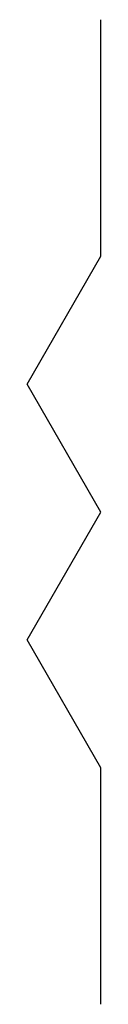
# Model space of a CAD drawing. Extents: x 0.045 to 0.058, y 0 to 0.167.
import ezdxf

# ---------------------------------------------------------------- set-up
doc = ezdxf.new("R2010")
doc.units = 0

msp = doc.modelspace()

# ---------------------------------------------------------------- linework, layer by layer
for p, q in [((0.0575, 0.1666, 0.0375), (0.0575, 0.1666, -0.0375)), ((0.0575, 0.1266, -0.0375), (0.0575, 0.1666, -0.0375)), ((0.0575, 0.1266, 0.0375), (0.0575, 0.1666, 0.0375)), ((0.045, 0.10495, -0.0375), (0.0575, 0.1266, -0.0375)), ((0.045, 0.10495, 0.0375), (0.0575, 0.1266, 0.0375)), ((0.0575, 0.1266, 0.0375), (0.0575, 0.1266, -0.0375)), ((0.0575, 0.1266, 0.0375), (0.0575, 0.1266, -0.0375)), ((0.045, 0.10495, 0.0375), (0.045, 0.10495, -0.0375)), ((0.0575, 0.0833, -0.0375), (0.045, 0.10495, -0.0375)), ((0.0575, 0.0833, 0.0375), (0.045, 0.10495, 0.0375)), ((0.045, 0.10495, 0.0375), (0.045, 0.10495, -0.0375)), ((0.045, 0.06165, -0.0375), (0.0575, 0.0833, -0.0375)), ((0.045, 0.06165, 0.0375), (0.0575, 0.0833, 0.0375)), ((0.0575, 0.0833, 0.0375), (0.0575, 0.0833, -0.0375)), ((0.0575, 0.0833, 0.0375), (0.0575, 0.0833, -0.0375)), ((0.045, 0.06165, 0.0375), (0.045, 0.06165, -0.0375)), ((0.0575, 0.04, -0.0375), (0.045, 0.06165, -0.0375)), ((0.0575, 0.04, 0.0375), (0.045, 0.06165, 0.0375)), ((0.045, 0.06165, 0.0375), (0.045, 0.06165, -0.0375)), ((0.0575, 0, 0.0375), (0.0575, 0.04, 0.0375)), ((0.0575, 0.04, -0.0375), (0.0575, 0.04, 0.0375)), ((0.0575, 0, -0.0375), (0.0575, 0.04, -0.0375)), ((0.0575, 0.04, 0.0375), (0.0575, 0.04, -0.0375)), ((0.0575, 0, 0.0375), (0.0575, 0, -0.0375))]:
    msp.add_line(p, q)

doc.saveas('drawing.dxf')
